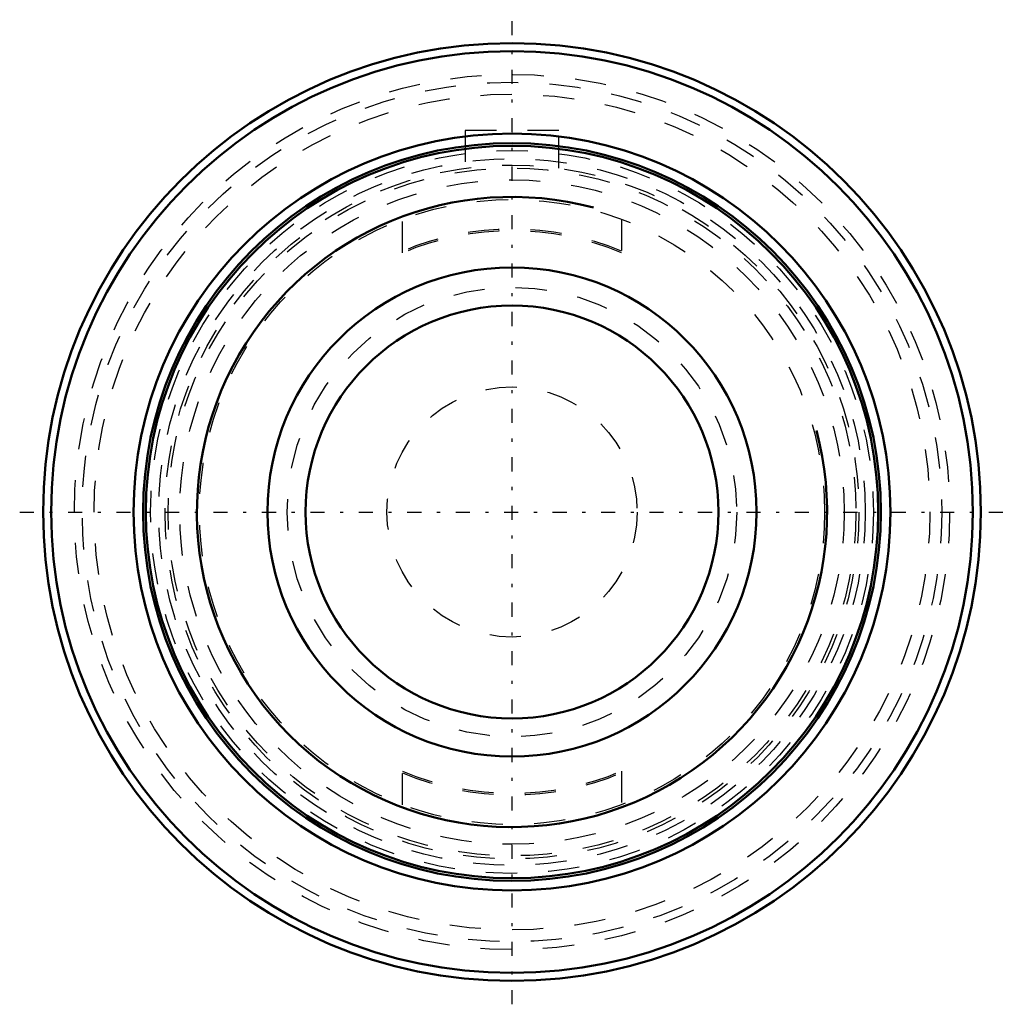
# Model space of a CAD drawing. Header units: millimetres. Extents: x -15.8 to 15.8, y -15.8 to 15.8.
import ezdxf

# ---------------------------------------------------------------- set-up
doc = ezdxf.new("R2010")
doc.units = ezdxf.units.MM
doc.linetypes.add('Center', pattern=[1.5, 0.45, -0.5, 0.05, -0.5])
doc.linetypes.add('Dashed', pattern=[2, 1, -1])
for name, color, linetype, lineweight in [('AM_0', 7, 'Continuous', 30), ('AM_10', 7, 'Continuous', 5), ('AM_3', 7, 'Dashed', 5), ('AM_7', 7, 'Center', 5)]:
    doc.layers.add(name, color=color, linetype=linetype, lineweight=lineweight)

msp = doc.modelspace()

# ---------------------------------------------------------------- linework, layer by layer
at = {"layer": 'AM_0', "color": 7, "linetype": 'Continuous', "lineweight": 50}
for radius in [15, 14.744, 12.106, 11.8, 11.716, 7.825, 6.604]:
    msp.add_circle((0, 0), radius, dxfattribs=at)
at = {"layer": 'AM_10', "color": 7, "linetype": 'Continuous', "lineweight": 50}
msp.add_arc((0, 0), 10.08, 75, 15, dxfattribs=at)
at = {"layer": 'AM_3', "color": 6, "linetype": 'Dashed', "lineweight": 25}
for p, q in [((1.5, 12.2), (-1.5, 12.2)), ((-1.5, 12.2), (-1.5, 10.998)), ((1.5, 10.998), (1.5, 12.2)), ((-3.5, 8.292), (-3.5, 9.367)), ((3.5, 9.367), (3.5, 8.292)), ((-3.5, -9.367), (-3.5, -8.292)), ((3.5, -8.292), (3.5, -9.367))]:
    msp.add_line(p, q, dxfattribs=at)
for radius in [14.75, 14, 13.75, 13.37, 11.563, 11.3, 11.1, 11, 10.63, 10, 7.192, 4]:
    msp.add_circle((0, 0), radius, dxfattribs=at)
for radius, start, end in [(9.05, 67.2482, 112.7518), (9, 67.1146, 112.8854), (9, 247.1146, 292.8854), (9.05, 247.2482, 292.7518)]:
    msp.add_arc((0, 0), radius, start, end, dxfattribs=at)
at = {"layer": 'AM_7', "color": 4, "linetype": 'Center', "lineweight": 25}
for p, q in [((0, -15.75), (0, 15.75)), ((-15.75, 0), (15.75, 0))]:
    msp.add_line(p, q, dxfattribs=at)

doc.saveas('drawing.dxf')
